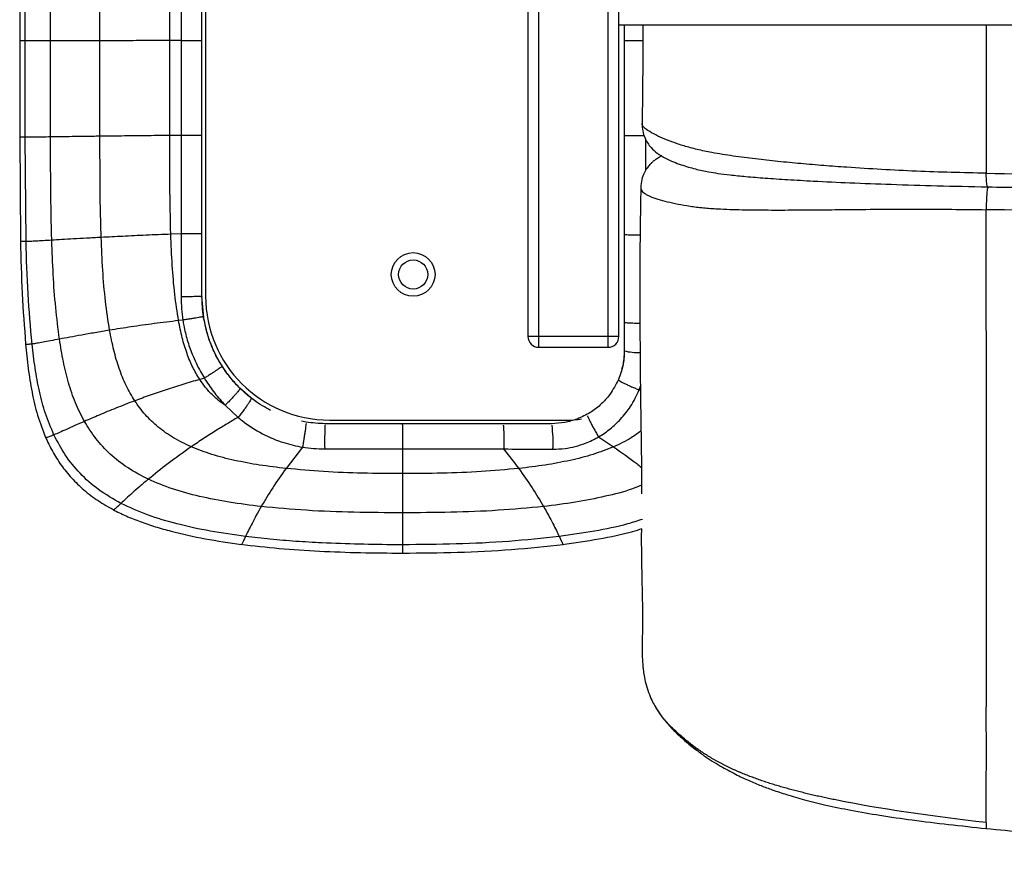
# Paper-space layout '_Bottom' of a CAD drawing. Header units: millimetres. Extents: x -905 to 905, y -619 to 152.
# Tile 1 of 13: x -905 to -634, y -619 to -390. Entities that reach past the tile are written whole.
import ezdxf

# ---------------------------------------------------------------- set-up
doc = ezdxf.new("R2010")
doc.units = ezdxf.units.MM

psp = doc.layouts.new('_Bottom')

# ---------------------------------------------------------------- linework, layer by layer
at = {"color": 7, "linetype": 'Continuous', "lineweight": 25}
for p, q in [((-853.5, 0), (-853.5, -466)), ((-854.5, -421.73), (-854.5, -22.18)), ((-762, -480), (-762, -330)), ((-743, -330), (-743, -480)), ((-765, -333), (-765, -477)), ((-740, -477), (-740, -333)), ((-904.56, -370.77), (-904.56, -395.8)), ((-903.05, -395.81), (-903.05, -370.78)), ((-896.06, -395.8), (-896.06, -370.78)), ((-863.36, -395.75), (-863.36, -370.78)), ((740, -391.5), (-740, -391.5)), ((-738.52, -391.5), (-738.52, -421.79)), ((-904.56, -395.8), (-904.56, -422.25)), ((-903.05, -422.3), (-903.05, -395.81)), ((-896.06, -422.22), (-896.06, -395.8)), ((-863.37, -421.81), (-863.36, -395.75)), ((-860.17, -395.75), (-863.36, -395.75)), ((-738.45, -395.75), (-738.52, -395.75)), ((-860.17, -421.78), (-863.37, -421.81)), ((-854.5, -421.78), (-854.5, -421.73)), ((-738.45, -421.79), (-738.52, -421.79)), ((-904.56, -422.25), (-904.36, -450.83)), ((-902.81, -450.95), (-903.05, -422.3)), ((-733.95, -436.06), (-733.96, -436.15)), ((-860.18, -448.84), (-863.07, -448.95)), ((-738.52, -448.84), (-738.52, -459.94)), ((-738.52, -448.84), (-738.45, -448.84)), ((-738.5, -481.66), (-738.5, -454.39)), ((-854.03, -471.84), (-854.5, -466)), ((-859.75, -472.54), (-860.94, -472.67)), ((-854.29, -471.87), (-854.03, -471.84)), ((-740, -477), (-765, -477)), ((-762, -480), (-743, -480)), ((-853.85, -488.49), (-855.13, -488.85)), ((-841.05, -493.94), (-844.08, -491.27)), ((-734.09, -491.84), (-734.42, -491.72)), ((-848.15, -495.95), (-844.6, -499.27)), ((-844.6, -499.27), (-844.6, -499.28)), ((-819.5, -500), (-753.5, -500)), ((-751.1, -499.96), (-751.49, -499.73)), ((-825.9, -500.58), (-827.2, -500.28)), ((-799.46, -501.33), (-799.46, -501)), ((-764.99, -501), (-775.9, -501)), ((-745.58, -504.63), (-741.48, -507.36)), ((-826.89, -507.44), (-831.42, -513.31)), ((-799.46, -507.9), (-799.46, -514.72)), ((-799.46, -514.72), (-799.46, -520.74)), ((-799.46, -520.74), (-799.46, -525.5)), ((-729.55, -579.31), (-729.81, -578.91)), ((-718.87, -590.53), (-719.1, -590.34)), ((-639.1, -612.16), (-639.11, -612.21))]:
    psp.add_line(p, q, dxfattribs=at)
at = {"color": 7, "linetype": 'Continuous', "lineweight": 25, "flags": 128}
for points in [[(-882.51, -395.78), (-882.51, -386.21), (-882.51, -378.49), (-882.51, -370.78)], [(-860.17, -370.78), (-860.17, -375.78), (-860.17, -385.76), (-860.17, -395.75)], [(-882.51, -422.03), (-882.51, -412.46), (-882.51, -404.12), (-882.51, -395.78)], [(-860.17, -395.75), (-860.17, -405.75), (-860.17, -413.76), (-860.17, -414.43), (-860.17, -421.78)], [(-753.5, -500), (-751.15, -499.82), (-750.27, -499.65)]]:
    psp.add_lwpolyline(points, dxfattribs=at)
at = {"color": 7, "linetype": 'Continuous', "lineweight": 25}
for radius in [6, 4]:
    psp.add_circle((-796.5, -460), radius, dxfattribs=at)
for centre, radius, start, end in [((-819.5, -466), 34, 180, 270), ((-762, -477), 3, 180, 270), ((-743, -477), 3, 270, 0), ((-734.85, -466.03), 15.41, 256.2324, 272.433), ((-710.38, -505.98), 110.44, 177.5895, 181.0113), ((-795.22, -506), 37.15, 356.8886, 7.1709)]:
    psp.add_arc(centre, radius, start, end, dxfattribs=at)
for points, knots in [([(-733.43, -391.5), (-733.43, -391.68), (-733.42, -395.29), (-733.44, -402.17), (-733.51, -411.04), (-733.6, -416.39), (-733.64, -418.53)], [0, 0, 0, 0, 0.020254, 0.398421, 0.759219, 1, 1, 1, 1]), ([(-639.12, -391.5), (-639.12, -394.51), (-639.12, -401.39), (-639.12, -411.79), (-639.12, -422.37), (-639.11, -429.02), (-639.11, -432.21)], [0, 0, 0, 0, 0.219678, 0.502036, 0.761239, 1, 1, 1, 1]), ([(-903.05, -395.81), (-903.42, -395.81), (-904.16, -395.81), (-904.57, -395.81), (-904.52, -395.8), (-904.51, -395.8)], [0, 0, 0, 0, 0.439396, 0.8643367, 1, 1, 1, 1]), ([(-896.06, -395.8), (-896.86, -395.8), (-898.43, -395.81), (-900.35, -395.81), (-901.92, -395.81), (-902.68, -395.81), (-903.05, -395.81)], [0, 0, 0, 0, 0.264121, 0.518545, 0.763754, 1, 1, 1, 1]), ([(-882.51, -395.78), (-883.87, -395.78), (-886.53, -395.79), (-890.13, -395.79), (-893.34, -395.8), (-895.16, -395.8), (-896.06, -395.8)], [0, 0, 0, 0, 0.267592, 0.522459, 0.766179, 1, 1, 1, 1]), ([(-863.36, -395.75), (-865.63, -395.76), (-870.08, -395.76), (-876.53, -395.77), (-880.55, -395.78), (-882.51, -395.78)], [0, 0, 0, 0, 0.347087, 0.680703, 1, 1, 1, 1]), ([(-860.17, -395.75), (-859.81, -395.75), (-859.1, -395.75), (-858.05, -395.75), (-857.06, -395.75), (-856.18, -395.75), (-855.45, -395.75), (-854.92, -395.75), (-854.62, -395.75), (-854.58, -395.75), (-854.56, -395.75)], [0, 0, 0, 0, 0.134431, 0.268861, 0.403292, 0.537723, 0.672154, 0.806584, 0.941015, 1, 1, 1, 1]), ([(-738.43, -395.76), (-738.42, -395.76), (-738.38, -395.76), (-738.07, -395.76), (-737.51, -395.76), (-736.74, -395.76), (-735.83, -395.76), (-734.8, -395.76), (-733.98, -395.76), (-733.53, -395.76), (-733.44, -395.76)], [0, 0, 0, 0, 0.040313, 0.193941, 0.347568, 0.501195, 0.654822, 0.80845, 0.962077, 1, 1, 1, 1]), ([(-733.63, -418.53), (-733.6, -419.22), (-733.55, -420.55), (-732.96, -422.37), (-732.15, -423.89), (-731, -425.39), (-729.25, -426.94), (-727.21, -428.1), (-724.97, -429.11), (-723, -429.83), (-720.99, -430.47), (-719.08, -431), (-717.2, -431.45), (-715.16, -431.85), (-712.62, -432.26), (-709.23, -432.69), (-704.88, -433.11), (-699.6, -433.54), (-693.42, -433.95), (-685.66, -434.39), (-676.18, -434.83), (-664.85, -435.26), (-652.23, -435.65), (-643.37, -435.84), (-638.73, -435.93)], [0, 0, 0, 0, 0.019366, 0.037566, 0.054015, 0.068474, 0.091561, 0.122677, 0.153849, 0.185429, 0.21375, 0.239607, 0.26305, 0.285542, 0.313091, 0.347714, 0.390547, 0.441347, 0.499501, 0.565042, 0.657241, 0.760484, 0.874761, 1, 1, 1, 1]), ([(-639.11, -432.21), (-645.52, -432.05), (-658.33, -431.74), (-673.18, -430.87), (-683.74, -430.1), (-690.05, -429.57), (-696.33, -428.96), (-702.53, -428.27), (-708.64, -427.48), (-714.05, -426.63), (-718.57, -425.68), (-722.15, -424.71), (-725.29, -423.66), (-728.06, -422.55), (-730.52, -421.38), (-732.26, -420.34), (-733.22, -419.5), (-733.63, -418.96), (-733.59, -418.64), (-733.58, -418.53)], [0, 0, 0, 0, 0.170872, 0.341812, 0.398945, 0.456172, 0.51345, 0.570799, 0.628364, 0.686135, 0.729382, 0.772554, 0.815033, 0.857651, 0.900555, 0.943885, 0.965984, 0.988065, 1, 1, 1, 1]), ([(-863.37, -421.81), (-865.63, -421.84), (-870.08, -421.88), (-876.53, -421.96), (-880.55, -422.01), (-882.51, -422.03)], [0, 0, 0, 0, 0.3470563, 0.6806942, 1, 1, 1, 1]), ([(-863.07, -448.95), (-863.17, -444.45), (-863.39, -435.41), (-863.37, -426.36), (-863.37, -421.81)], [0, 0, 0, 0, 0.497258, 1, 1, 1, 1]), ([(-860.17, -421.78), (-860.17, -425.38), (-860.17, -431.69), (-860.17, -440.71), (-860.18, -446.13), (-860.18, -448.84), (-860.18, -448.84)], [0, 0, 0, 0, 0.399131, 0.699441, 0.999998, 1, 1, 1, 1]), ([(-854.56, -421.78), (-854.58, -421.78), (-854.62, -421.78), (-854.92, -421.78), (-855.45, -421.78), (-856.18, -421.78), (-857.06, -421.78), (-858.05, -421.78), (-859.1, -421.78), (-859.81, -421.78), (-860.17, -421.78)], [0, 0, 0, 0, 0.058838, 0.19329, 0.327742, 0.462193, 0.596645, 0.731097, 0.865548, 1, 1, 1, 1]), ([(-854.5, -448.63), (-854.5, -445.03), (-854.5, -438.75), (-854.5, -429.78), (-854.5, -424.41), (-854.5, -421.73)], [0, 0, 0, 0, 0.401284, 0.700642, 1, 1, 1, 1]), ([(-738.52, -421.79), (-738.52, -425.38), (-738.52, -431.69), (-738.52, -440.71), (-738.52, -446.13), (-738.52, -448.84)], [0, 0, 0, 0, 0.399043, 0.699521, 1, 1, 1, 1]), ([(-738.43, -421.84), (-738.42, -421.84), (-738.38, -421.84), (-738.07, -421.84), (-737.51, -421.84), (-736.74, -421.84), (-735.82, -421.84), (-734.8, -421.84), (-733.85, -421.84), (-733.27, -421.84), (-733.06, -421.84)], [0, 0, 0, 0, 0.038086, 0.183955, 0.329825, 0.475695, 0.621565, 0.767435, 0.913304, 1, 1, 1, 1]), ([(-903.05, -422.3), (-903.42, -422.3), (-904.16, -422.29), (-904.57, -422.27), (-904.52, -422.25), (-904.51, -422.24)], [0, 0, 0, 0, 0.439507, 0.864389, 1, 1, 1, 1]), ([(-896.06, -422.22), (-896.86, -422.23), (-898.43, -422.25), (-900.35, -422.28), (-901.92, -422.3), (-902.68, -422.3), (-903.05, -422.3)], [0, 0, 0, 0, 0.264207, 0.518655, 0.763832, 1, 1, 1, 1]), ([(-895.76, -450.6), (-895.87, -445.83), (-896.08, -436.37), (-896.07, -426.91), (-896.06, -422.22)], [0, 0, 0, 0, 0.503924, 1, 1, 1, 1]), ([(-882.51, -422.03), (-883.87, -422.05), (-886.53, -422.08), (-890.13, -422.13), (-893.34, -422.18), (-895.17, -422.21), (-896.06, -422.22)], [0, 0, 0, 0, 0.267607, 0.522473, 0.766183, 1, 1, 1, 1]), ([(-882.19, -449.82), (-882.28, -446.63), (-882.45, -440.4), (-882.51, -431.13), (-882.51, -425.07), (-882.51, -422.03)], [0, 0, 0, 0, 0.3452337, 0.6726044, 1, 1, 1, 1]), ([(-732.61, -431.39), (-732.61, -429.31), (-732.61, -426.49), (-732.61, -423.66), (-732.61, -422.91)], [0, 0, 0, 0, 0.732797, 1, 1, 1, 1]), ([(-728.24, -427.43), (-728.27, -427.44), (-728.67, -427.63), (-729.34, -428.04), (-730.17, -428.6), (-730.84, -429.15), (-731.56, -429.87), (-732.34, -430.83), (-733.14, -432.2), (-733.81, -433.98), (-733.92, -435.34), (-733.98, -436.07)], [0, 0, 0, 0, 0.012137, 0.155595, 0.26932, 0.353084, 0.42986, 0.532691, 0.664394, 0.82272, 1, 1, 1, 1]), ([(-639.11, -432.21), (-612.58, -432.64), (-585.97, -432.75), (-546.02, -432.88), (-532.71, -432.92), (-506.07, -432.98), (-492.76, -433.01), (-472.78, -433.03), (-466.12, -433.04), (-452.8, -433.05), (-432.83, -433.06), (-412.85, -433.06), (-386.21, -433.06), (-372.9, -433.07), (-346.26, -433.07), (-332.94, -433.07), (-213.08, -433.07), (-106.54, -433.07), (0, -433.07)], [0, 0, 0, 0, 0.125, 0.125, 0.1875, 0.1875, 0.25, 0.25, 0.28125, 0.28125, 0.3125, 0.375, 0.375, 0.4375, 0.4375, 0.5, 0.5, 1, 1, 1, 1]), ([(-638.73, -435.87), (-638.74, -435.87), (-638.83, -435.91), (-638.96, -435.24), (-639.08, -433.96), (-639.1, -432.77), (-639.11, -432.21)], [0, 0, 0, 0, 0.081906, 0.395209, 0.708513, 1, 1, 1, 1]), ([(-733.98, -436.15), (-734, -437.3), (-734.06, -440.33), (-734.13, -445.32), (-734.2, -450.86), (-734.24, -456.04), (-734.25, -460.58), (-734.25, -464.58), (-734.25, -468.06), (-734.24, -471.03), (-734.23, -473.48), (-734.22, -475.41), (-734.2, -477.72), (-734.19, -480.36), (-734.17, -483.37), (-734.15, -486.17), (-734.12, -488.95), (-734.09, -491.78), (-734.05, -494.62), (-734.02, -496.89), (-733.99, -498.64), (-733.97, -499.87), (-733.96, -501.09), (-733.94, -502.29), (-733.92, -503.74), (-733.89, -505.55), (-733.84, -509.09), (-733.79, -513.94), (-733.77, -518.05), (-733.78, -520.12), (-733.78, -520.24)], [0, 0, 0, 0, 0.020288, 0.05305, 0.094259, 0.133998, 0.172745, 0.210036, 0.24463, 0.275449, 0.301703, 0.322835, 0.338625, 0.37712, 0.411214, 0.445338, 0.482011, 0.521252, 0.563065, 0.606585, 0.625945, 0.645424, 0.665016, 0.684714, 0.704511, 0.736453, 0.776361, 0.88596, 0.993544, 1, 1, 1, 1]), ([(-733.96, -436.15), (-733.96, -436.21), (-733.97, -436.43), (-733.82, -436.83), (-733.51, -437.27), (-733, -437.7), (-732.32, -438.11), (-731.14, -438.68), (-729.3, -439.32), (-726.73, -440.02), (-723.81, -440.66), (-720.54, -441.24), (-716.87, -441.7), (-712.09, -442.05), (-706.1, -442.23), (-698.99, -442.3), (-691.7, -442.29), (-684.31, -442.23), (-673.12, -442.12), (-658.07, -441.99), (-645.43, -442.13), (-639.1, -442.2)], [0, 0, 0, 0, 0.00474, 0.016167, 0.031633, 0.046147, 0.062888, 0.081596, 0.122156, 0.164072, 0.206124, 0.248299, 0.289549, 0.329657, 0.394924, 0.461585, 0.528494, 0.595692, 0.663028, 0.831446, 1, 1, 1, 1]), ([(-638.67, -435.94), (-638.73, -436.16), (-638.8, -436.5), (-638.92, -437.4), (-638.97, -437.96), (-639.06, -439.18), (-639.08, -439.83), (-639.11, -441.08), (-639.11, -441.67), (-639.1, -442.2)], [0, 0, 0, 0, 0.25, 0.25, 0.5, 0.5, 0.75, 0.75, 1, 1, 1, 1]), ([(-638.73, -435.93), (-632.22, -436.05), (-619.6, -436.26), (-601.2, -436.46), (-583.95, -436.58), (-567.86, -436.66), (-553.02, -436.72), (-539.42, -436.76), (-527.05, -436.8), (-515.83, -436.83), (-505.22, -436.85), (-494.99, -436.88), (-484.72, -436.9), (-474.54, -436.91), (-464.28, -436.92), (-453.93, -436.93), (-434.38, -436.94), (-405.59, -436.94), (-367.59, -436.95), (-334.13, -436.95), (-305.28, -436.95), (-281.06, -436.95), (-257.07, -436.95), (-233.71, -436.96), (-211.36, -436.96), (-194.56, -436.96), (-182.65, -436.96), (-174.91, -436.96), (-166.24, -436.96), (-156.58, -436.96), (-145.93, -436.96), (-134.28, -436.96), (-121.64, -436.96), (-107.78, -436.96), (-92.65, -436.96), (-76.22, -436.96), (-58.71, -436.96), (-40.1, -436.96), (-20.41, -436.96), (-6.93, -436.96), (0, -436.96)], [0, 0, 0, 0, 0.030682, 0.059527, 0.086547, 0.111742, 0.135106, 0.156259, 0.175622, 0.193188, 0.208954, 0.225444, 0.241249, 0.257179, 0.273241, 0.289436, 0.305763, 0.365031, 0.424632, 0.48423, 0.522155, 0.56008, 0.597991, 0.634792, 0.669777, 0.702947, 0.713676, 0.725698, 0.739272, 0.754396, 0.771072, 0.789299, 0.809077, 0.830407, 0.854416, 0.880128, 0.907542, 0.936659, 0.967478, 1, 1, 1, 1]), ([(0, -443.1), (-106.56, -443.1), (-213.11, -443.1), (-332.99, -443.1), (-346.31, -443.1), (-372.94, -443.1), (-386.26, -443.09), (-412.9, -443.09), (-432.88, -443.09), (-452.86, -443.08), (-466.18, -443.07), (-472.84, -443.06), (-492.81, -443.04), (-506.13, -443.01), (-526.11, -442.96), (-532.77, -442.94), (-546.08, -442.91), (-552.74, -442.89), (-586.03, -442.77), (-612.64, -442.65), (-639.1, -442.2)], [0, 0, 0, 0, 0.5, 0.5, 0.5625, 0.5625, 0.625, 0.625, 0.6875, 0.71875, 0.71875, 0.75, 0.75, 0.8125, 0.8125, 0.84375, 0.84375, 0.875, 0.875, 1, 1, 1, 1]), ([(-639.08, -480.97), (-639.08, -475.78), (-639.09, -470.25), (-639.09, -460.76), (-639.09, -457.4), (-639.1, -450.19), (-639.1, -446.34), (-639.1, -442.2)], [0, 0, 0, 0, 0.5, 0.5, 0.75, 0.75, 1, 1, 1, 1]), ([(-860.18, -448.84), (-860.18, -448.84), (-860.18, -451.06), (-860.19, -455.51), (-860.21, -461.27), (-860.22, -464.81), (-860.23, -466.13)], [0, 0, 0, 0, 0.000003, 0.385328, 0.771301, 1, 1, 1, 1]), ([(-854.57, -448.81), (-854.58, -448.81), (-854.62, -448.82), (-854.92, -448.82), (-855.46, -448.83), (-856.19, -448.83), (-857.07, -448.84), (-858.06, -448.84), (-859.11, -448.84), (-859.82, -448.84), (-860.18, -448.84)], [0, 0, 0, 0, 0.057376, 0.192036, 0.326697, 0.461357, 0.596018, 0.730679, 0.865339, 1, 1, 1, 1]), ([(-854.5, -466), (-854.5, -463.11), (-854.5, -457.32), (-854.5, -451.53), (-854.5, -448.63)], [0, 0, 0, 0, 0.499988, 1, 1, 1, 1]), ([(-904.36, -450.83), (-904.24, -455.63), (-904.01, -465.07), (-903.29, -474.48), (-902.93, -479.12)], [0, 0, 0, 0, 0.508093, 1, 1, 1, 1]), ([(-902.81, -450.95), (-903.2, -450.95), (-903.95, -450.95), (-904.37, -450.9), (-904.32, -450.84), (-904.31, -450.83)], [0, 0, 0, 0, 0.439036, 0.862972, 1, 1, 1, 1]), ([(-895.76, -450.6), (-896.57, -450.64), (-898.15, -450.74), (-900.08, -450.85), (-901.67, -450.92), (-902.44, -450.94), (-902.81, -450.95)], [0, 0, 0, 0, 0.264403, 0.518911, 0.764016, 1, 1, 1, 1]), ([(-901.15, -479.11), (-901.57, -474.51), (-902.41, -465.14), (-902.68, -455.74), (-902.81, -450.95)], [0, 0, 0, 0, 0.4905326, 1, 1, 1, 1]), ([(-882.19, -449.82), (-883.55, -449.9), (-886.21, -450.04), (-889.82, -450.24), (-893.03, -450.43), (-894.87, -450.54), (-895.76, -450.6)], [0, 0, 0, 0, 0.267469, 0.522347, 0.766132, 1, 1, 1, 1]), ([(-893.63, -477.76), (-894, -474.88), (-894.76, -468.97), (-895.41, -459.9), (-895.64, -453.73), (-895.76, -450.6)], [0, 0, 0, 0, 0.3201501, 0.6550851, 1, 1, 1, 1]), ([(-863.07, -448.95), (-865.33, -449.04), (-869.77, -449.22), (-876.21, -449.52), (-880.22, -449.72), (-882.19, -449.82)], [0, 0, 0, 0, 0.346731, 0.680364, 1, 1, 1, 1]), ([(-879.86, -475.33), (-880.27, -472.68), (-881.11, -467.21), (-881.8, -458.68), (-882.06, -452.82), (-882.19, -449.82)], [0, 0, 0, 0, 0.313323, 0.6486, 1, 1, 1, 1]), ([(-860.94, -472.67), (-861.31, -470.28), (-862.09, -465.25), (-862.71, -457.32), (-862.95, -451.8), (-863.07, -448.95)], [0, 0, 0, 0, 0.30455, 0.640367, 1, 1, 1, 1]), ([(-738.52, -449.04), (-738.52, -449.55), (-738.52, -453.47), (-738.52, -460.8), (-738.52, -468.32), (-738.52, -472.42), (-738.52, -473.13)], [0, 0, 0, 0, 0.063902, 0.488105, 0.912367, 1, 1, 1, 1]), ([(-738.52, -449.04), (-738.49, -449.04), (-738.45, -449.05), (-738.08, -449.06), (-737.5, -449.07), (-736.74, -449.07), (-735.81, -449.08), (-734.94, -449.08), (-734.38, -449.08), (-734.18, -449.08)], [0, 0, 0, 0, 0.152667, 0.305334, 0.458002, 0.610669, 0.763336, 0.916003, 1, 1, 1, 1]), ([(-854.5, -466), (-854.52, -466.01), (-854.57, -466.03), (-854.92, -466.05), (-855.47, -466.07), (-856.21, -466.09), (-857.1, -466.11), (-858.09, -466.12), (-859.16, -466.13), (-859.87, -466.13), (-860.23, -466.13)], [0, 0, 0, 0, 0.124999, 0.249998, 0.374998, 0.499998, 0.624998, 0.749998, 0.874999, 1, 1, 1, 1]), ([(-860.23, -466.13), (-860.21, -467.22), (-860.17, -469.37), (-859.91, -471.5), (-859.75, -472.54), (-859.75, -472.54)], [0, 0, 0, 0, 0.5116552, 0.9999907, 1, 1, 1, 1]), ([(-854.07, -471.59), (-854.19, -470.69), (-854.44, -468.83), (-854.5, -466.96), (-854.5, -466), (-854.5, -466)], [0, 0, 0, 0, 0.486251, 0.999989, 1, 1, 1, 1]), ([(-860.94, -472.67), (-863.17, -472.95), (-867.56, -473.49), (-873.93, -474.39), (-877.91, -475.02), (-879.86, -475.33)], [0, 0, 0, 0, 0.344594, 0.678349, 1, 1, 1, 1]), ([(-855.13, -488.85), (-855.79, -487.74), (-857.16, -485.46), (-858.71, -481.61), (-860.02, -477.32), (-860.62, -474.27), (-860.94, -472.67)], [0, 0, 0, 0, 0.223066, 0.460355, 0.71765, 1, 1, 1, 1]), ([(-859.75, -472.54), (-859.75, -472.54), (-859.68, -473.04), (-859.36, -474.88), (-858.59, -478.03), (-857.11, -482.29), (-855.46, -485.77), (-854.22, -487.9), (-853.85, -488.49), (-853.85, -488.49)], [0, 0, 0, 0, 0.000004, 0.088843, 0.327921, 0.567013, 0.878418, 0.999996, 1, 1, 1, 1]), ([(-848.94, -485.22), (-849.25, -484.72), (-850.34, -482.94), (-851.77, -479.98), (-853.05, -476.33), (-853.73, -473.62), (-853.99, -472.02), (-854.07, -471.59)], [0, 0, 0, 0, 0.119667, 0.428993, 0.669521, 0.910054, 1, 1, 1, 1]), ([(-847.97, -486.67), (-848.89, -485.24), (-850.79, -482.28), (-852.87, -477.28), (-853.64, -473.67), (-854.03, -471.84)], [0, 0, 0, 0, 0.314535, 0.653148, 1, 1, 1, 1]), ([(-738.52, -472.52), (-738.52, -474.18), (-738.52, -477.01), (-738.52, -479.84), (-738.52, -481)], [0, 0, 0, 0, 0.589195, 1, 1, 1, 1]), ([(-738.52, -473.13), (-738.49, -473.15), (-738.45, -473.18), (-738.07, -473.23), (-737.48, -473.28), (-736.69, -473.31), (-735.75, -473.34), (-734.91, -473.36), (-734.38, -473.36), (-734.23, -473.36)], [0, 0, 0, 0, 0.155708, 0.311417, 0.467125, 0.622833, 0.778542, 0.93425, 1, 1, 1, 1]), ([(-879.86, -475.33), (-881.22, -475.56), (-883.89, -476), (-887.53, -476.64), (-890.8, -477.24), (-892.7, -477.59), (-893.63, -477.76)], [0, 0, 0, 0, 0.266393, 0.521164, 0.76542, 1, 1, 1, 1]), ([(-872.96, -494.72), (-873.79, -493.33), (-875.47, -490.51), (-877.32, -485.8), (-878.82, -480.72), (-879.51, -477.16), (-879.86, -475.33)], [0, 0, 0, 0, 0.233875, 0.475659, 0.729876, 1, 1, 1, 1]), ([(-893.63, -477.76), (-894.47, -477.92), (-896.12, -478.23), (-898.17, -478.61), (-899.89, -478.92), (-900.74, -479.05), (-901.15, -479.11)], [0, 0, 0, 0, 0.264814, 0.519503, 0.764451, 1, 1, 1, 1]), ([(-886.78, -500.37), (-887.65, -498.68), (-889.4, -495.27), (-891.24, -489.7), (-892.66, -483.85), (-893.31, -479.82), (-893.63, -477.76)], [0, 0, 0, 0, 0.2397422, 0.4845372, 0.7373383, 1, 1, 1, 1]), ([(-901.15, -479.11), (-901.49, -479.15), (-902.16, -479.23), (-902.71, -479.22), (-902.95, -479.18), (-902.92, -479.12), (-902.91, -479.11)], [0, 0, 0, 0, 0.3273722, 0.6449007, 0.9550437, 1, 1, 1, 1]), ([(-902.93, -479.12), (-902.72, -481.35), (-902.28, -485.78), (-901.25, -492.33), (-899.79, -498.72), (-898.22, -502.77), (-897.44, -504.79)], [0, 0, 0, 0, 0.255424, 0.506464, 0.753966, 1, 1, 1, 1]), ([(-895.15, -504.07), (-895.97, -502.14), (-897.63, -498.25), (-899.22, -492.05), (-900.39, -485.66), (-900.9, -481.31), (-901.15, -479.11)], [0, 0, 0, 0, 0.244071, 0.490829, 0.742464, 1, 1, 1, 1]), ([(-738.52, -481), (-738.59, -482.41), (-738.75, -485.3), (-739.81, -487.99), (-740.35, -489.37)], [0, 0, 0, 0, 0.488295, 1, 1, 1, 1]), ([(-738.52, -481), (-738.52, -481.05), (-738.52, -482.4), (-738.61, -484.14), (-739.13, -485.71), (-739.25, -486.05)], [0, 0, 0, 0, 0.0299756, 0.7898991, 1, 1, 1, 1]), ([(-639.09, -610.62), (-639.09, -610.56), (-639.09, -610.49), (-639.09, -610.35), (-639.09, -610.14), (-639.09, -609.6), (-639.09, -609.06), (-639.09, -607.93), (-639.09, -607.06), (-639.09, -605.65), (-639.09, -604.91), (-639.09, -604.01), (-639.09, -603.59), (-639.09, -603.41), (-639.09, -603.37), (-639.09, -603.36), (-639.09, -603.36), (-639.09, -603.35), (-639.09, -603.35), (-639.09, -603.34), (-639.09, -603.3), (-639.09, -603.13), (-639.09, -600.81), (-639.09, -598.3), (-639.08, -595.33), (-639.08, -594.73), (-639.08, -593.54), (-639.08, -592.94), (-639.08, -591.17), (-639.08, -589.99), (-639.08, -587.61), (-639.08, -586.41), (-639.09, -584.56), (-639.09, -583.94), (-639.09, -582.67), (-639.09, -582.03), (-639.08, -578.75), (-639.08, -575.93), (-639.08, -571.89), (-639.08, -571.05), (-639.08, -569.32), (-639.08, -568.43), (-639.08, -565.66), (-639.08, -563.7), (-639.08, -559.57), (-639.08, -557.4), (-639.08, -554.02), (-639.08, -552.86), (-639.08, -551.69), (-639.08, -551.68), (-639.08, -551.67), (-639.08, -551.67), (-639.08, -551.65), (-639.08, -551.62), (-639.08, -551.56), (-639.08, -551.43), (-639.08, -551.17), (-639.08, -550.66), (-639.08, -547.84), (-639.08, -545.05), (-639.08, -539.81), (-639.08, -537.05), (-639.08, -532.63), (-639.08, -531.11), (-639.08, -527.97), (-639.08, -526.34), (-639.08, -517.97), (-639.08, -510.54), (-639.08, -501.27), (-639.08, -499.42), (-639.08, -495.74), (-639.08, -493.92), (-639.08, -488.46), (-639.08, -484.81), (-639.08, -480.97)], [0, 0, 0, 0, 0.007812, 0.007812, 0.015625, 0.03125, 0.0625, 0.0625, 0.125, 0.125, 0.15625, 0.171875, 0.179687, 0.181641, 0.182129, 0.182251, 0.182312, 0.182312, 0.182373, 0.182373, 0.182617, 0.183594, 0.1875, 0.25, 0.25, 0.265625, 0.265625, 0.28125, 0.28125, 0.3125, 0.3125, 0.34375, 0.34375, 0.359375, 0.359375, 0.375, 0.375, 0.4375, 0.4375, 0.453125, 0.453125, 0.46875, 0.46875, 0.5, 0.5, 0.53125, 0.53125, 0.546875, 0.546936, 0.546936, 0.546997, 0.546997, 0.547119, 0.547363, 0.547852, 0.548828, 0.550781, 0.554688, 0.5625, 0.625, 0.625, 0.6875, 0.6875, 0.71875, 0.71875, 0.75, 0.75, 0.875, 0.875, 0.90625, 0.90625, 0.9375, 0.9375, 1, 1, 1, 1]), ([(-848.94, -485.22), (-848.96, -485.24), (-848.98, -485.28), (-849.28, -485.5), (-849.75, -485.83), (-850.38, -486.26), (-851.15, -486.76), (-852.01, -487.32), (-852.93, -487.91), (-853.55, -488.3), (-853.85, -488.49)], [0, 0, 0, 0, 0.125, 0.25, 0.375, 0.5, 0.625, 0.75, 0.875, 1, 1, 1, 1]), ([(-844.08, -491.27), (-844.9, -490.4), (-846.58, -488.63), (-848.11, -486.52), (-848.86, -485.34), (-848.94, -485.22)], [0, 0, 0, 0, 0.4608668, 0.9444516, 1, 1, 1, 1]), ([(-839.74, -494.87), (-840.7, -494.16), (-842.74, -492.66), (-845.51, -489.9), (-847.15, -487.75), (-847.97, -486.67)], [0, 0, 0, 0, 0.306649, 0.650866, 1, 1, 1, 1]), ([(-855.13, -488.85), (-856.68, -489.29), (-859.79, -490.19), (-864.33, -491.65), (-868.75, -493.16), (-871.56, -494.2), (-872.96, -494.72)], [0, 0, 0, 0, 0.252585, 0.504528, 0.754078, 1, 1, 1, 1]), ([(-848.17, -495.93), (-848.77, -495.5), (-849.92, -494.69), (-851.77, -493.04), (-853.54, -491.14), (-854.64, -489.55), (-855.13, -488.85)], [0, 0, 0, 0, 0.22137, 0.421992, 0.740983, 1, 1, 1, 1]), ([(-853.85, -488.49), (-853.76, -488.64), (-852.88, -490.07), (-851.1, -492.65), (-849.13, -494.85), (-848.17, -495.93)], [0, 0, 0, 0, 0.0549, 0.536306, 1, 1, 1, 1]), ([(-740.35, -489.37), (-741.12, -490.78), (-742.42, -493.16), (-745.1, -495.94), (-747.96, -498.17), (-750.25, -499.18), (-751.49, -499.73)], [0, 0, 0, 0, 0.306874, 0.520306, 0.739932, 1, 1, 1, 1]), ([(-740.09, -488.93), (-740.08, -488.95), (-740.06, -489.01), (-739.75, -489.23), (-739.2, -489.54), (-738.45, -489.93), (-737.55, -490.37), (-736.54, -490.83), (-735.47, -491.29), (-734.77, -491.58), (-734.42, -491.72)], [0, 0, 0, 0, 0.073352, 0.20573, 0.338109, 0.470487, 0.602865, 0.735243, 0.867622, 1, 1, 1, 1]), ([(-844.08, -491.27), (-844.08, -491.31), (-844.07, -491.38), (-844.28, -491.72), (-844.66, -492.21), (-845.18, -492.83), (-845.83, -493.56), (-846.57, -494.34), (-847.36, -495.16), (-847.89, -495.68), (-848.15, -495.95)], [0, 0, 0, 0, 0.124991, 0.249985, 0.374981, 0.49998, 0.624981, 0.749985, 0.874991, 1, 1, 1, 1]), ([(-745.58, -504.63), (-745.58, -504.63), (-744.46, -503.97), (-742.31, -502.48), (-739.33, -499.68), (-736.57, -496.13), (-735.07, -493.29), (-734.42, -491.72), (-734.42, -491.72)], [0, 0, 0, 0, 0.000003, 0.224787, 0.449634, 0.70571, 0.999997, 1, 1, 1, 1]), ([(-734.42, -491.72), (-734.42, -491.72), (-734.42, -491.71), (-734.28, -491.37), (-734.19, -491.01), (-734.1, -490.66)], [0, 0, 0, 0, 0.000054, 0.027607, 1, 1, 1, 1]), ([(-872.96, -494.72), (-874.71, -495.39), (-878.13, -496.71), (-882.76, -498.63), (-885.46, -499.8), (-886.78, -500.37)], [0, 0, 0, 0, 0.349219, 0.6824659, 1, 1, 1, 1]), ([(-857.44, -507.36), (-859.1, -506.58), (-862.3, -505.06), (-866.53, -502.05), (-870.14, -498.65), (-872.02, -496.02), (-872.96, -494.72)], [0, 0, 0, 0, 0.270918, 0.52302, 0.763648, 1, 1, 1, 1]), ([(-841.05, -493.94), (-841.04, -493.98), (-841, -494.06), (-841.15, -494.42), (-841.44, -494.94), (-841.87, -495.64), (-842.43, -496.46), (-843.1, -497.38), (-843.84, -498.35), (-844.35, -498.96), (-844.6, -499.27)], [0, 0, 0, 0, 0.117227, 0.236677, 0.358348, 0.48224, 0.608352, 0.736683, 0.867233, 1, 1, 1, 1]), ([(-835.64, -497.35), (-837.17, -496.51), (-839.05, -495.48), (-840.74, -494.17), (-841.05, -493.94)], [0, 0, 0, 0, 0.8169284, 1, 1, 1, 1]), ([(-848.17, -495.93), (-848.17, -495.93), (-848.16, -495.94), (-848.16, -495.94), (-848.15, -495.95)], [0, 0, 0, 0, 0.499935, 1, 1, 1, 1]), ([(-844.6, -499.27), (-845.6, -499.86), (-847.61, -501.05), (-850.77, -502.98), (-854.09, -505.09), (-856.32, -506.6), (-857.44, -507.36)], [0, 0, 0, 0, 0.223165, 0.452831, 0.725383, 1, 1, 1, 1]), ([(-844.6, -499.28), (-844.6, -499.28), (-844.24, -499.58), (-842.14, -501.26), (-838.07, -503.87), (-832.42, -506.23), (-828.63, -507.15), (-826.89, -507.44), (-826.89, -507.44)], [0, 0, 0, 0, 0.000003, 0.0716017, 0.4106684, 0.7331082, 0.999997, 1, 1, 1, 1]), ([(-751.49, -499.73), (-752.62, -500.09), (-754.9, -500.83), (-757.3, -500.94), (-758.52, -501)], [0, 0, 0, 0, 0.491442, 1, 1, 1, 1]), ([(-748.65, -498.81), (-748.63, -498.88), (-748.56, -499.08), (-748.29, -499.66), (-747.88, -500.49), (-747.36, -501.48), (-746.79, -502.54), (-746.17, -503.62), (-745.78, -504.3), (-745.58, -504.63)], [0, 0, 0, 0, 0.080147, 0.233456, 0.386765, 0.540074, 0.693382, 0.846691, 1, 1, 1, 1]), ([(-886.78, -500.37), (-887.67, -500.77), (-889.42, -501.54), (-891.69, -502.56), (-893.65, -503.43), (-894.66, -503.86), (-895.15, -504.07)], [0, 0, 0, 0, 0.264873, 0.519559, 0.764361, 1, 1, 1, 1]), ([(-869.25, -516.28), (-871.19, -515.27), (-874.92, -513.34), (-879.73, -509.51), (-883.75, -505.23), (-885.78, -501.98), (-886.78, -500.37)], [0, 0, 0, 0, 0.271227, 0.523335, 0.764013, 1, 1, 1, 1]), ([(-825.91, -500.95), (-825.92, -501.02), (-825.94, -501.22), (-826.02, -501.85), (-826.14, -502.77), (-826.31, -503.87), (-826.49, -505.06), (-826.69, -506.29), (-826.82, -507.05), (-826.89, -507.44)], [0, 0, 0, 0, 0.078155, 0.231796, 0.385437, 0.539078, 0.692718, 0.846359, 1, 1, 1, 1]), ([(-820.67, -501), (-820.67, -501), (-822.42, -501), (-824.16, -500.79), (-825.9, -500.58)], [0, 0, 0, 0, 0.0000114, 1, 1, 1, 1]), ([(-799.46, -501), (-801.48, -501), (-805.51, -501), (-812.58, -501), (-817.64, -501), (-820.67, -501)], [0, 0, 0, 0, 0.285386, 0.570772, 1, 1, 1, 1]), ([(-775.9, -501), (-777.92, -501), (-781.96, -501), (-789.81, -501), (-795.64, -501), (-799.46, -501)], [0, 0, 0, 0, 0.256994, 0.513987, 1, 1, 1, 1]), ([(-799.46, -501.36), (-799.46, -501.43), (-799.46, -501.63), (-799.46, -502.26), (-799.46, -503.18), (-799.46, -504.29), (-799.46, -505.49), (-799.46, -506.73), (-799.46, -507.51), (-799.46, -507.9)], [0, 0, 0, 0, 0.078914, 0.232428, 0.385943, 0.539457, 0.692971, 0.846486, 1, 1, 1, 1]), ([(-771.83, -501), (-772.7, -501), (-776.07, -501), (-779.45, -501), (-781.96, -501)], [0, 0, 0, 0, 0.258139, 1, 1, 1, 1]), ([(-771.75, -501.38), (-771.74, -501.44), (-771.71, -501.64), (-771.68, -502.28), (-771.64, -503.21), (-771.62, -504.32), (-771.61, -505.53), (-771.61, -506.78), (-771.62, -507.56), (-771.63, -507.95)], [0, 0, 0, 0, 0.075571, 0.229643, 0.383714, 0.537786, 0.691857, 0.845929, 1, 1, 1, 1]), ([(-758.52, -501), (-760.57, -501), (-764.9, -501), (-769.23, -501), (-771.5, -501)], [0, 0, 0, 0, 0.475764, 1, 1, 1, 1]), ([(-897.5, -504.66), (-896.88, -505.99), (-895.63, -508.66), (-893.22, -512.43), (-890.35, -516), (-886.95, -519.28), (-883.04, -522.28), (-880.12, -523.91), (-878.63, -524.75)], [0, 0, 0, 0, 0.155735, 0.31409, 0.475929, 0.64294, 0.817094, 1, 1, 1, 1]), ([(-895.15, -504.07), (-895.57, -504.24), (-896.38, -504.57), (-897.03, -504.78), (-897.36, -504.84), (-897.4, -504.8), (-897.43, -504.78)], [0, 0, 0, 0, 0.323914, 0.637418, 0.842155, 1, 1, 1, 1]), ([(-876.75, -522.9), (-878.86, -521.69), (-882.92, -519.37), (-888.05, -514.79), (-892.19, -509.72), (-894.17, -505.94), (-895.15, -504.07)], [0, 0, 0, 0, 0.271237, 0.523633, 0.764547, 1, 1, 1, 1]), ([(-758.12, -508.01), (-757.01, -507.98), (-754.94, -507.91), (-751.94, -507.3), (-748.81, -506.33), (-746.76, -505.25), (-745.58, -504.63)], [0, 0, 0, 0, 0.254328, 0.473381, 0.695877, 1, 1, 1, 1]), ([(-733.93, -502.99), (-734.8, -503.63), (-737.14, -505.38), (-739.81, -506.6), (-741.48, -507.36)], [0, 0, 0, 0, 0.37173, 1, 1, 1, 1]), ([(-857.44, -507.36), (-859.62, -508.91), (-863.89, -511.93), (-867.49, -514.85), (-869.25, -516.28)], [0, 0, 0, 0, 0.511968, 1, 1, 1, 1]), ([(-831.42, -513.31), (-833.85, -513.02), (-838.59, -512.46), (-845.4, -511.17), (-851.7, -509.6), (-855.58, -508.09), (-857.44, -507.36)], [0, 0, 0, 0, 0.274679, 0.534165, 0.77637, 1, 1, 1, 1]), ([(-826.89, -507.44), (-826.89, -507.44), (-824.88, -507.77), (-822.84, -507.85), (-820.8, -507.93)], [0, 0, 0, 0, 0.0000098, 1, 1, 1, 1]), ([(-820.8, -507.93), (-817.28, -507.92), (-810.16, -507.9), (-803.05, -507.9), (-799.46, -507.9)], [0, 0, 0, 0, 0.495793, 1, 1, 1, 1]), ([(-799.46, -507.9), (-799.05, -507.9), (-795.22, -507.9), (-786.82, -507.91), (-777.95, -507.93), (-772.51, -507.95), (-771.63, -507.95), (-771.63, -507.95)], [0, 0, 0, 0, 0.044625, 0.412765, 0.905005, 0.999998, 1, 1, 1, 1]), ([(-771.63, -507.95), (-771.58, -508.02), (-770.16, -509.81), (-768.81, -511.59), (-767.51, -513.31)], [0, 0, 0, 0, 0.03622, 1, 1, 1, 1]), ([(-771.63, -507.95), (-771.63, -507.95), (-768.65, -507.96), (-764.14, -507.98), (-759.65, -508.01), (-758.12, -508.01)], [0, 0, 0, 0, 0.000004, 0.660393, 1, 1, 1, 1]), ([(-741.48, -507.36), (-743.34, -508.09), (-747.22, -509.6), (-753.52, -511.17), (-760.33, -512.46), (-765.07, -513.02), (-767.51, -513.31)], [0, 0, 0, 0, 0.223628, 0.465833, 0.72532, 1, 1, 1, 1]), ([(-741.48, -507.36), (-739.27, -508.91), (-736.55, -510.82), (-734.24, -512.66), (-733.81, -513)], [0, 0, 0, 0, 0.8143117, 1, 1, 1, 1]), ([(-831.42, -513.31), (-832.67, -515.09), (-835.19, -518.64), (-837.21, -522.05), (-838.22, -523.76)], [0, 0, 0, 0, 0.4999533, 1, 1, 1, 1]), ([(-799.46, -514.72), (-803.11, -514.69), (-810.33, -514.65), (-821, -514.26), (-827.99, -513.62), (-831.42, -513.31)], [0, 0, 0, 0, 0.341926, 0.677397, 1, 1, 1, 1]), ([(-767.51, -513.31), (-770.94, -513.62), (-777.93, -514.26), (-788.59, -514.65), (-795.82, -514.69), (-799.46, -514.72)], [0, 0, 0, 0, 0.322605, 0.658075, 1, 1, 1, 1]), ([(-767.51, -513.31), (-766.25, -515.09), (-763.73, -518.64), (-761.71, -522.05), (-760.7, -523.76)], [0, 0, 0, 0, 0.4999478, 1, 1, 1, 1]), ([(-869.25, -516.28), (-870.04, -516.94), (-871.6, -518.24), (-873.63, -520.02), (-875.4, -521.63), (-876.3, -522.48), (-876.75, -522.9)], [0, 0, 0, 0, 0.2619704, 0.5154903, 0.7610369, 1, 1, 1, 1]), ([(-838.22, -523.76), (-841.15, -523.39), (-846.84, -522.69), (-855, -521.09), (-862.49, -519.12), (-867.06, -517.2), (-869.25, -516.28)], [0, 0, 0, 0, 0.276411, 0.536389, 0.777898, 1, 1, 1, 1]), ([(-733.78, -517.9), (-734.62, -518.24), (-737.84, -519.56), (-743.93, -521.06), (-752.08, -522.7), (-757.77, -523.4), (-760.7, -523.76)], [0, 0, 0, 0, 0.097701, 0.377832, 0.679387, 1, 1, 1, 1]), ([(-878.93, -524.6), (-877.74, -525.19), (-875.3, -526.42), (-871.41, -527.96), (-867.29, -529.35), (-861.38, -531.02), (-853.49, -532.76), (-846.99, -533.68), (-843.64, -534.16)], [0, 0, 0, 0, 0.108906, 0.2227, 0.341093, 0.464141, 0.723773, 1, 1, 1, 1]), ([(-876.75, -522.9), (-877.16, -523.28), (-877.75, -523.85), (-878.28, -524.32), (-878.6, -524.59), (-878.78, -524.73), (-878.77, -524.67), (-878.77, -524.67)], [0, 0, 0, 0, 0.362293, 0.536068, 0.715936, 0.990182, 1, 1, 1, 1]), ([(-842.54, -531.99), (-845.78, -531.54), (-852.09, -530.66), (-861.09, -528.7), (-869.35, -526.31), (-874.35, -524.01), (-876.75, -522.9)], [0, 0, 0, 0, 0.276452, 0.536276, 0.777612, 1, 1, 1, 1]), ([(-838.22, -523.76), (-838.68, -524.57), (-839.61, -526.19), (-840.78, -528.41), (-841.8, -530.43), (-842.29, -531.47), (-842.54, -531.99)], [0, 0, 0, 0, 0.252061, 0.501989, 0.750703, 1, 1, 1, 1]), ([(-799.46, -525.5), (-803.9, -525.47), (-812.68, -525.41), (-825.62, -524.93), (-834.08, -524.14), (-838.22, -523.76)], [0, 0, 0, 0, 0.34272, 0.678317, 1, 1, 1, 1]), ([(-760.7, -523.76), (-764.84, -524.14), (-773.31, -524.93), (-786.25, -525.41), (-795.03, -525.47), (-799.46, -525.5)], [0, 0, 0, 0, 0.321682, 0.6572833, 1, 1, 1, 1]), ([(-760.7, -523.76), (-760.24, -524.57), (-759.32, -526.19), (-758.14, -528.41), (-757.13, -530.43), (-756.63, -531.47), (-756.39, -531.99)], [0, 0, 0, 0, 0.25206, 0.501985, 0.750701, 1, 1, 1, 1]), ([(-799.46, -525.5), (-799.46, -526.36), (-799.46, -528.1), (-799.46, -530.07), (-799.46, -531.52), (-799.46, -532.54), (-799.46, -533.48), (-799.46, -534), (-799.46, -534.27)], [0, 0, 0, 0, 0.243936, 0.490985, 0.616064, 0.742431, 0.870339, 1, 1, 1, 1]), ([(-733.55, -527.3), (-734.91, -527.73), (-739.2, -529.1), (-746.85, -530.63), (-753.14, -531.53), (-756.39, -531.99)], [0, 0, 0, 0, 0.183186, 0.578929, 1, 1, 1, 1]), ([(-755.53, -534.19), (-752.18, -533.7), (-745.67, -532.76), (-738.34, -531.31), (-734.46, -530.08), (-733.62, -529.81)], [0, 0, 0, 0, 0.454175, 0.881438, 1, 1, 1, 1]), ([(-733.83, -529.88), (-733.83, -530.45), (-733.85, -532.22), (-733.84, -535.05), (-733.8, -538.31), (-733.73, -541.9), (-733.64, -545.85), (-733.55, -550.18), (-733.52, -553.31), (-733.52, -555.35), (-733.52, -556.38), (-733.53, -557.38), (-733.54, -558.32), (-733.56, -559.09), (-733.58, -560.27), (-733.61, -561.62), (-733.62, -563.16), (-733.61, -564.21), (-733.56, -565.72), (-733.46, -567.26), (-733.28, -569), (-732.99, -570.85), (-732.48, -573.08), (-731.58, -575.63), (-730.89, -577.23), (-730.18, -578.43), (-729.88, -578.95)], [0, 0, 0, 0, 0.037956, 0.116469, 0.188968, 0.257235, 0.360073, 0.460424, 0.556527, 0.582323, 0.607548, 0.632164, 0.65614, 0.678393, 0.690149, 0.749444, 0.765252, 0.783336, 0.807457, 0.837663, 0.857405, 0.88122, 0.909019, 0.940391, 0.974472, 1, 1, 1, 1]), ([(-842.54, -531.99), (-842.74, -532.42), (-843.14, -533.28), (-843.48, -533.93), (-843.63, -534.2), (-843.63, -534.15), (-843.63, -534.14)], [0, 0, 0, 0, 0.328112, 0.650271, 0.969293, 1, 1, 1, 1]), ([(-821.56, -533.76), (-823.95, -533.63), (-828.68, -533.37), (-835.68, -532.79), (-840.27, -532.26), (-842.54, -531.99)], [0, 0, 0, 0, 0.341096, 0.674995, 1, 1, 1, 1]), ([(-756.39, -531.99), (-760.98, -532.49), (-770.38, -533.49), (-784.76, -534.15), (-794.53, -534.23), (-799.46, -534.27)], [0, 0, 0, 0, 0.321656, 0.657336, 1, 1, 1, 1]), ([(-756.39, -531.99), (-756.18, -532.43), (-755.78, -533.28), (-755.45, -533.94), (-755.29, -534.21), (-755.29, -534.15), (-755.29, -534.14)], [0, 0, 0, 0, 0.327907, 0.649861, 0.96868, 1, 1, 1, 1]), ([(-843.88, -534.13), (-840.35, -534.54), (-833.16, -535.37), (-822.16, -536.06), (-810.88, -536.48), (-803.28, -536.53), (-799.46, -536.55)], [0, 0, 0, 0, 0.239545, 0.488133, 0.742669, 1, 1, 1, 1]), ([(-799.46, -534.27), (-800.02, -534.27), (-807.39, -534.26), (-814.75, -534), (-821.56, -533.76)], [0, 0, 0, 0, 0.075763, 1, 1, 1, 1]), ([(-799.46, -536.55), (-794.41, -536.51), (-784.39, -536.42), (-769.64, -535.73), (-760, -534.68), (-755.29, -534.16)], [0, 0, 0, 0, 0.342492, 0.678218, 1, 1, 1, 1]), ([(-799.46, -534.27), (-799.46, -534.72), (-799.46, -535.64), (-799.46, -536.31), (-799.46, -536.59), (-799.46, -536.54), (-799.46, -536.53)], [0, 0, 0, 0, 0.323422, 0.644024, 0.964476, 1, 1, 1, 1]), ([(-729.65, -579.37), (-729.33, -579.87), (-728.72, -580.81), (-727.59, -582.3), (-726.35, -583.77), (-724.99, -585.21), (-723.53, -586.64), (-721.98, -588.04), (-720.33, -589.41), (-719.24, -590.26), (-718.68, -590.69)], [0, 0, 0, 0, 0.165439, 0.313441, 0.446037, 0.566004, 0.676959, 0.783251, 0.889494, 1, 1, 1, 1]), ([(-720.99, -588.41), (-722.29, -587.33), (-724.81, -585.2), (-727.79, -582.2), (-729.09, -580.07), (-729.55, -579.31)], [0, 0, 0, 0, 0.403937, 0.788327, 1, 1, 1, 1]), ([(-719.1, -590.34), (-719.44, -590.07), (-720.25, -589.42), (-720.72, -588.79), (-720.99, -588.41)], [0, 0, 0, 0, 0.415603, 1, 1, 1, 1]), ([(-705.87, -597.18), (-706.12, -597.07), (-706.61, -596.87), (-707.35, -596.55), (-708.09, -596.23), (-708.82, -595.9), (-709.55, -595.56), (-710.26, -595.21), (-710.98, -594.86), (-711.68, -594.49), (-712.38, -594.12), (-713.08, -593.74), (-713.77, -593.35), (-714.45, -592.95), (-715.13, -592.54), (-715.8, -592.12), (-716.47, -591.7), (-717.13, -591.26), (-717.78, -590.81), (-718.43, -590.35), (-719.08, -589.88), (-719.72, -589.4), (-720.36, -588.91), (-720.78, -588.58), (-720.99, -588.42)], [0, 0, 0, 0, 0.045131, 0.090236, 0.135312, 0.18036, 0.225386, 0.270397, 0.315405, 0.360423, 0.405468, 0.450556, 0.495704, 0.540929, 0.586249, 0.631678, 0.677228, 0.722911, 0.768733, 0.814695, 0.860796, 0.907043, 0.953443, 1, 1, 1, 1]), ([(-719.07, -590.31), (-718.24, -590.96), (-716.01, -592.7), (-712.27, -595.02), (-708.14, -597.28), (-704.41, -599.03), (-701.04, -600.43), (-697.62, -601.7), (-693.64, -603.02), (-688.74, -604.43), (-682.84, -605.88), (-675.94, -607.3), (-668.03, -608.66), (-659.09, -609.95), (-649.33, -611.14), (-642.56, -611.86), (-639.11, -612.23)], [0, 0, 0, 0, 0.03779, 0.101424, 0.157534, 0.206703, 0.249243, 0.28892, 0.338397, 0.398968, 0.470881, 0.554383, 0.649686, 0.756946, 0.876263, 1, 1, 1, 1]), ([(-680.07, -604.46), (-680.59, -604.35), (-681.64, -604.14), (-683.2, -603.81), (-684.76, -603.47), (-686.32, -603.12), (-687.87, -602.75), (-689.41, -602.38), (-690.95, -601.99), (-692.48, -601.59), (-694.01, -601.17), (-695.53, -600.74), (-697.04, -600.29), (-698.54, -599.82), (-700.03, -599.34), (-701.51, -598.83), (-702.97, -598.3), (-704.43, -597.76), (-705.39, -597.37), (-705.87, -597.18)], [0, 0, 0, 0, 0.0593738, 0.1186845, 0.1779326, 0.2371174, 0.2962359, 0.3552843, 0.4142587, 0.4731555, 0.5319723, 0.5907081, 0.6493644, 0.7079477, 0.7664732, 0.8249453, 0.8833583, 0.9417075, 1, 1, 1, 1]), ([(-639.09, -610.62), (-639.1, -610.96), (-639.1, -611.59), (-639.1, -612.1), (-639.1, -612.14), (-639.1, -612.16)], [0, 0, 0, 0, 0.440853, 0.835774, 1, 1, 1, 1]), ([(-639.1, -612.21), (-635.64, -612.55), (-629.04, -613.2), (-619.52, -613.97), (-610.97, -614.58), (-603.68, -615.04), (-597.62, -615.38), (-593.49, -615.59), (-590.19, -615.76), (-587.44, -615.89), (-584.21, -616.04), (-578.86, -616.26), (-571.64, -616.53), (-562.8, -616.79), (-554.83, -617), (-547.74, -617.17), (-541.11, -617.31), (-534.87, -617.45), (-528.66, -617.58), (-522.58, -617.7), (-516.33, -617.83), (-509.93, -617.95), (-503.38, -618.06), (-497.45, -618.16), (-492.16, -618.24), (-487.53, -618.3), (-482.71, -618.37), (-477.53, -618.42), (-471.75, -618.48), (-466, -618.52), (-460.26, -618.55), (-454.6, -618.58), (-448.23, -618.6), (-441.05, -618.62), (-433.64, -618.64), (-426.03, -618.66), (-418.29, -618.67), (-409.8, -618.69), (-400.51, -618.7), (-389.63, -618.71), (-377.01, -618.72), (-362.52, -618.73), (-346.83, -618.74), (-329.98, -618.75), (-312.03, -618.75), (-291.85, -618.76), (-269.38, -618.76), (-244.61, -618.76), (-218.78, -618.77), (-190.23, -618.77), (-159.05, -618.77), (-125.36, -618.77), (-91.1, -618.77), (-56.58, -618.76), (-26.18, -618.76), (-7.33, -618.76), (0, -618.76)], [0, 0, 0, 0, 0.016821, 0.03213, 0.045811, 0.057778, 0.066844, 0.074513, 0.077222, 0.082382, 0.087426, 0.09235, 0.107497, 0.121321, 0.133786, 0.144869, 0.154554, 0.164868, 0.174138, 0.183649, 0.193401, 0.203397, 0.213637, 0.224123, 0.23121, 0.238409, 0.245825, 0.253788, 0.262679, 0.272909, 0.280759, 0.289557, 0.299456, 0.310612, 0.32319, 0.334183, 0.346249, 0.359476, 0.373958, 0.389791, 0.410459, 0.43311, 0.457658, 0.484011, 0.512072, 0.541736, 0.578605, 0.617356, 0.657783, 0.699671, 0.751121, 0.803901, 0.857568, 0.911655, 0.965662, 1, 1, 1, 1])]:
    psp.add_open_spline(points, degree=3, knots=knots, dxfattribs=at)
for points in [[(-854.07, -471.59), (-854.09, -471.6), (-854.13, -471.61), (-854.48, -471.68), (-855.03, -471.77), (-855.76, -471.9), (-856.64, -472.04), (-857.63, -472.2), (-858.69, -472.37), (-859.4, -472.48), (-859.75, -472.54)], [(-639.09, -610.62), (-654.43, -608.87), (-668.8, -606.73), (-680.07, -604.46)]]:
    psp.add_open_spline(points, degree=3, dxfattribs=at)

doc.saveas('drawing.dxf')
